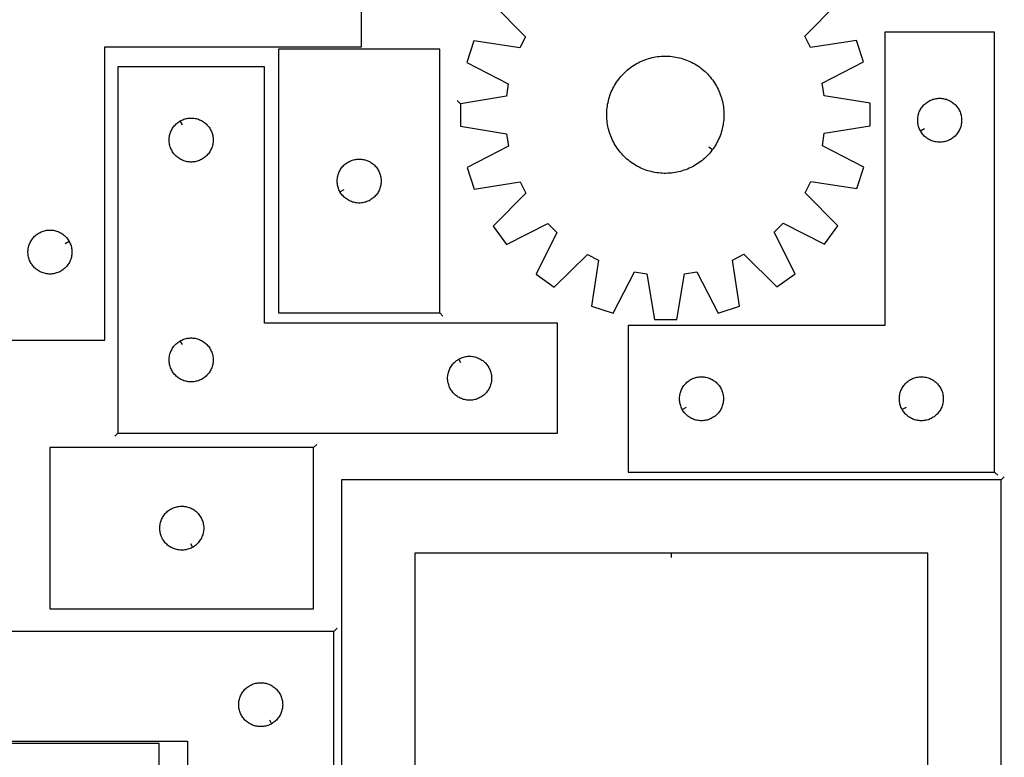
# Model space of a CAD drawing. Header units: millimetres. Extents: x 7 to 1493, y 8 to 2993.
# Tile 5 of 6: x 820 to 1492, y 2133 to 2636. Entities that reach past the tile are written whole.
import ezdxf

# ---------------------------------------------------------------- set-up
doc = ezdxf.new("R2010")
doc.units = ezdxf.units.MM
doc.layers.add('CUT', color=7, linetype='CONTINUOUS', true_color=0x000000)
doc.layers.add('LEADIN', color=1, linetype='CONTINUOUS', true_color=0xff0000)

msp = doc.modelspace()

# ---------------------------------------------------------------- linework, layer by layer
at = {"layer": 'CUT'}
for points in [[(803.312933, 2717.284485), (803.312933, 2417.284485), (878.312933, 2417.284485), (878.312933, 2617.284485), (1053.312933, 2617.284485), (1053.312933, 2717.284485)], [(1485.348693, 2327.190911), (1485.348693, 2627.190911), (1410.348693, 2627.190911), (1410.348693, 2427.190911), (1235.348693, 2427.190911), (1235.348693, 2327.190911)], [(1106.787864, 2435.716446), (1106.787864, 2615.716446), (996.787864, 2615.716446), (996.787864, 2435.716446)], [(1292.887265, 2547.245586), (1292.514732, 2546.73965), (1291.73825, 2545.751682), (1290.931118, 2544.788591), (1290.094133, 2543.851327), (1289.22812, 2542.940817), (1288.333936, 2542.057957), (1287.412461, 2541.203621), (1286.464605, 2540.37865), (1285.491304, 2539.583859), (1284.493519, 2538.820033), (1283.472233, 2538.087924), (1282.428456, 2537.388256), (1281.363216, 2536.72172), (1280.277566, 2536.088972), (1279.172576, 2535.490637), (1278.049337, 2534.927306), (1276.908958, 2534.399536), (1275.752564, 2533.907845), (1274.581296, 2533.452721), (1273.39631, 2533.034611), (1272.198776, 2532.653929), (1270.989875, 2532.311051), (1269.770801, 2532.006314), (1268.542756, 2531.740019), (1267.306953, 2531.51243), (1266.06461, 2531.32377), (1264.816955, 2531.174227), (1263.565218, 2531.063947), (1262.310635, 2530.993039), (1261.054444, 2530.961574), (1259.797884, 2530.969583), (1258.542195, 2531.017057), (1257.288618, 2531.103949), (1256.038388, 2531.230175), (1254.792741, 2531.395609), (1253.552904, 2531.600088), (1252.320102, 2531.84341), (1251.095551, 2532.125336), (1249.88046, 2532.445586), (1248.676028, 2532.803846), (1247.483443, 2533.199761), (1246.303883, 2533.63294), (1245.138511, 2534.102957), (1243.988478, 2534.609346), (1242.854918, 2535.15161), (1241.738951, 2535.729212), (1240.641677, 2536.341582), (1239.56418, 2536.988116), (1238.507522, 2537.668176), (1237.472748, 2538.381091), (1236.460876, 2539.126157), (1235.472908, 2539.90264), (1234.509816, 2540.709772), (1233.572553, 2541.546757), (1232.662042, 2542.412769), (1231.779183, 2543.306954), (1230.924847, 2544.228429), (1230.099876, 2545.176284), (1229.305085, 2546.149585), (1228.541259, 2547.14737), (1227.80915, 2548.168656), (1227.109482, 2549.212433), (1226.442946, 2550.277673), (1225.810198, 2551.363324), (1225.211863, 2552.468313), (1224.648532, 2553.591552), (1224.120761, 2554.731931), (1223.629071, 2555.888326), (1223.173947, 2557.059593), (1222.755837, 2558.244579), (1222.375155, 2559.442113), (1222.032276, 2560.651014), (1221.72754, 2561.870088), (1221.461245, 2563.098133), (1221.233656, 2564.333937), (1221.044996, 2565.576279), (1220.895453, 2566.823934), (1220.785173, 2568.075671), (1220.714265, 2569.330254), (1220.6828, 2570.586446), (1220.690809, 2571.843005), (1220.738283, 2573.098694), (1220.825175, 2574.352271), (1220.951401, 2575.602501), (1221.116835, 2576.848149), (1221.321314, 2578.087985), (1221.564636, 2579.320787), (1221.846562, 2580.545338), (1222.166812, 2581.760429), (1222.525072, 2582.964862), (1222.920987, 2584.157446), (1223.354166, 2585.337007), (1223.824182, 2586.502378), (1224.330572, 2587.652411), (1224.872836, 2588.785971), (1225.450437, 2589.901938), (1226.062808, 2590.999212), (1226.709342, 2592.076709), (1227.389402, 2593.133367), (1228.102317, 2594.168142), (1228.847383, 2595.180013), (1229.623865, 2596.167981), (1230.430997, 2597.131073), (1231.267983, 2598.068336), (1232.133995, 2598.978847), (1233.02818, 2599.861706), (1233.949654, 2600.716043), (1234.89751, 2601.541013), (1235.870811, 2602.335804), (1236.868596, 2603.099631), (1237.889882, 2603.831739), (1238.933659, 2604.531407), (1239.998899, 2605.197944), (1241.08455, 2605.830692), (1242.189539, 2606.429026), (1243.312778, 2606.992357), (1244.453157, 2607.520128), (1245.609551, 2608.011818), (1246.780819, 2608.466943), (1247.965805, 2608.885052), (1249.163339, 2609.265734), (1250.37224, 2609.608613), (1251.591314, 2609.91335), (1252.819359, 2610.179644), (1254.055163, 2610.407234), (1255.297505, 2610.595893), (1256.54516, 2610.745436), (1257.796897, 2610.855716), (1259.05148, 2610.926624), (1260.307672, 2610.958089), (1261.564231, 2610.950081), (1262.81992, 2610.902607), (1264.073497, 2610.815714), (1265.323727, 2610.689488), (1266.569375, 2610.524054), (1267.809211, 2610.319575), (1269.042013, 2610.076253), (1270.266564, 2609.794327), (1271.481655, 2609.474077), (1272.686088, 2609.115817), (1273.878672, 2608.719903), (1275.058233, 2608.286723), (1276.223604, 2607.816707), (1277.373637, 2607.310317), (1278.507197, 2606.768054), (1279.623164, 2606.190452), (1280.720438, 2605.578082), (1281.797935, 2604.931547), (1282.854593, 2604.251487), (1283.889368, 2603.538572), (1284.901239, 2602.793506), (1285.889207, 2602.017024), (1286.852299, 2601.209892), (1287.789562, 2600.372907), (1288.700073, 2599.506894), (1289.582932, 2598.61271), (1290.437268, 2597.691235), (1291.262239, 2596.743379), (1292.05703, 2595.770078), (1292.820857, 2594.772293), (1293.552965, 2593.751008), (1294.252633, 2592.70723), (1294.91917, 2591.64199), (1295.551918, 2590.55634), (1296.150252, 2589.45135), (1296.713583, 2588.328111), (1297.241354, 2587.187732), (1297.733044, 2586.031338), (1298.188169, 2584.86007), (1298.606278, 2583.675084), (1298.98696, 2582.47755), (1299.329839, 2581.268649), (1299.634576, 2580.049575), (1299.90087, 2578.82153), (1300.128459, 2577.585727), (1300.317119, 2576.343384), (1300.466662, 2575.095729), (1300.576942, 2573.843992), (1300.64785, 2572.589409), (1300.679315, 2571.333218), (1300.671306, 2570.076658), (1300.623833, 2568.82097), (1300.53694, 2567.567392), (1300.410714, 2566.317163), (1300.24528, 2565.071515), (1300.040801, 2563.831678), (1299.797479, 2562.598876), (1299.515553, 2561.374325), (1299.195303, 2560.159234), (1298.837043, 2558.954802), (1298.441129, 2557.762217), (1298.007949, 2556.582657), (1297.537933, 2555.417285), (1297.031543, 2554.267252), (1296.489279, 2553.133692), (1295.911678, 2552.017725), (1295.299308, 2550.920451), (1294.652773, 2549.842954), (1293.972713, 2548.786296), (1293.259798, 2547.751522)], [(887.146233, 2353.6902), (1187.146233, 2353.6902), (1187.146233, 2428.6902), (987.146233, 2428.6902), (987.146233, 2603.6902), (887.146233, 2603.6902)], [(1434.798743, 2559.805139), (1434.608511, 2560.14126), (1434.263159, 2560.832195), (1433.953834, 2561.539992), (1433.681355, 2562.262775), (1433.446445, 2562.998626), (1433.249728, 2563.745595), (1433.091724, 2564.501699), (1432.972853, 2565.264935), (1432.893431, 2566.033279), (1432.853666, 2566.804692), (1432.853666, 2567.577129), (1432.893431, 2568.348543), (1432.972853, 2569.116886), (1433.091724, 2569.880122), (1433.249728, 2570.636227), (1433.446445, 2571.383195), (1433.681355, 2572.119046), (1433.953834, 2572.841829), (1434.263159, 2573.549627), (1434.608511, 2574.240562), (1434.988974, 2574.912803), (1435.403538, 2575.564567), (1435.851105, 2576.194125), (1436.330487, 2576.799808), (1436.840413, 2577.380011), (1437.379531, 2577.933194), (1437.946412, 2578.45789), (1438.539551, 2578.952708), (1439.157377, 2579.416336), (1439.798251, 2579.847544), (1440.460472, 2580.245189), (1441.142287, 2580.608217), (1441.841885, 2580.935664), (1442.557412, 2581.226663), (1443.286971, 2581.480441), (1444.028627, 2581.696327), (1444.780412, 2581.873746), (1445.540335, 2582.012229), (1446.306378, 2582.111409), (1447.076512, 2582.171022), (1447.848693, 2582.190911), (1448.620875, 2582.171022), (1449.391008, 2582.111409), (1450.157052, 2582.012229), (1450.916974, 2581.873746), (1451.66876, 2581.696327), (1452.410416, 2581.480441), (1453.139975, 2581.226663), (1453.855502, 2580.935664), (1454.5551, 2580.608217), (1455.236914, 2580.245189), (1455.899136, 2579.847544), (1456.54001, 2579.416336), (1457.157836, 2578.952708), (1457.750975, 2578.45789), (1458.317856, 2577.933194), (1458.856974, 2577.380011), (1459.3669, 2576.799808), (1459.846282, 2576.194125), (1460.293849, 2575.564567), (1460.708413, 2574.912803), (1461.088875, 2574.240562), (1461.434227, 2573.549627), (1461.743553, 2572.841829), (1462.016032, 2572.119046), (1462.250942, 2571.383195), (1462.447659, 2570.636227), (1462.605663, 2569.880122), (1462.724534, 2569.116886), (1462.803956, 2568.348543), (1462.84372, 2567.577129), (1462.84372, 2566.804692), (1462.803956, 2566.033279), (1462.724534, 2565.264935), (1462.605663, 2564.501699), (1462.447659, 2563.745595), (1462.250942, 2562.998626), (1462.016032, 2562.262775), (1461.743553, 2561.539992), (1461.434227, 2560.832195), (1461.088875, 2560.14126), (1460.708413, 2559.469019), (1460.293849, 2558.817255), (1459.846282, 2558.187697), (1459.3669, 2557.582013), (1458.856974, 2557.001811), (1458.317856, 2556.448628), (1457.750975, 2555.923932), (1457.157836, 2555.429114), (1456.54001, 2554.965486), (1455.899136, 2554.534277), (1455.236914, 2554.136632), (1454.5551, 2553.773605), (1453.855502, 2553.446157), (1453.139975, 2553.155158), (1452.410416, 2552.90138), (1451.66876, 2552.685495), (1450.916974, 2552.508075), (1450.157052, 2552.369592), (1449.391008, 2552.270413), (1448.620875, 2552.210799), (1447.848693, 2552.190911), (1447.076512, 2552.210799), (1446.306378, 2552.270413), (1445.540335, 2552.369592), (1444.780412, 2552.508075), (1444.028627, 2552.685495), (1443.286971, 2552.90138), (1442.557412, 2553.155158), (1441.841885, 2553.446157), (1441.142287, 2553.773605), (1440.460472, 2554.136632), (1439.798251, 2554.534277), (1439.157377, 2554.965486), (1438.539551, 2555.429114), (1437.946412, 2555.923932), (1437.379531, 2556.448628), (1436.840413, 2557.001811), (1436.330487, 2557.582013), (1435.851105, 2558.187697), (1435.403538, 2558.817255), (1434.988974, 2559.469019)], [(929.760462, 2566.740151), (930.096582, 2566.930382), (930.787517, 2567.275734), (931.495315, 2567.585059), (932.218098, 2567.857538), (932.953949, 2568.092448), (933.700917, 2568.289166), (934.457022, 2568.447169), (935.220258, 2568.56604), (935.988601, 2568.645463), (936.760015, 2568.685227), (937.532452, 2568.685227), (938.303865, 2568.645463), (939.072209, 2568.56604), (939.835445, 2568.447169), (940.591549, 2568.289166), (941.338518, 2568.092448), (942.074369, 2567.857538), (942.797152, 2567.585059), (943.504949, 2567.275734), (944.195884, 2566.930382), (944.868125, 2566.549919), (945.519889, 2566.135355), (946.149448, 2565.687789), (946.755131, 2565.208407), (947.335333, 2564.69848), (947.888516, 2564.159362), (948.413212, 2563.592482), (948.90803, 2562.999342), (949.371658, 2562.381516), (949.802867, 2561.740643), (950.200512, 2561.078421), (950.56354, 2560.396607), (950.890987, 2559.697009), (951.181986, 2558.981481), (951.435764, 2558.251922), (951.651649, 2557.510267), (951.829069, 2556.758481), (951.967552, 2555.998559), (952.066731, 2555.232515), (952.126345, 2554.462381), (952.146233, 2553.6902), (952.126345, 2552.918019), (952.066731, 2552.147885), (951.967552, 2551.381841), (951.829069, 2550.621919), (951.651649, 2549.870133), (951.435764, 2549.128477), (951.181986, 2548.398919), (950.890987, 2547.683391), (950.56354, 2546.983793), (950.200512, 2546.301979), (949.802867, 2545.639757), (949.371658, 2544.998883), (948.90803, 2544.381058), (948.413212, 2543.787918), (947.888516, 2543.221038), (947.335333, 2542.681919), (946.755131, 2542.171993), (946.149448, 2541.692611), (945.519889, 2541.245045), (944.868125, 2540.830481), (944.195884, 2540.450018), (943.504949, 2540.104666), (942.797152, 2539.79534), (942.074369, 2539.522862), (941.338518, 2539.287952), (940.591549, 2539.091234), (939.835445, 2538.933231), (939.072209, 2538.81436), (938.303865, 2538.734937), (937.532452, 2538.695173), (936.760015, 2538.695173), (935.988601, 2538.734937), (935.220258, 2538.81436), (934.457022, 2538.933231), (933.700917, 2539.091234), (932.953949, 2539.287952), (932.218098, 2539.522862), (931.495315, 2539.79534), (930.787517, 2540.104666), (930.096582, 2540.450018), (929.424341, 2540.830481), (928.772577, 2541.245045), (928.143019, 2541.692611), (927.537336, 2542.171993), (926.957133, 2542.681919), (926.40395, 2543.221038), (925.879254, 2543.787918), (925.384436, 2544.381058), (924.920808, 2544.998883), (924.4896, 2545.639757), (924.091955, 2546.301979), (923.728927, 2546.983793), (923.40148, 2547.683391), (923.110481, 2548.398919), (922.856703, 2549.128477), (922.640817, 2549.870133), (922.463398, 2550.621919), (922.324915, 2551.381841), (922.225735, 2552.147885), (922.166122, 2552.918019), (922.146233, 2553.6902), (922.166122, 2554.462381), (922.225735, 2555.232515), (922.324915, 2555.998559), (922.463398, 2556.758481), (922.640817, 2557.510267), (922.856703, 2558.251922), (923.110481, 2558.981481), (923.40148, 2559.697009), (923.728927, 2560.396607), (924.091955, 2561.078421), (924.4896, 2561.740643), (924.920808, 2562.381516), (925.384436, 2562.999342), (925.879254, 2563.592482), (926.40395, 2564.159362), (926.957133, 2564.69848), (927.537336, 2565.208407), (928.143019, 2565.687789), (928.772577, 2566.135355), (929.424341, 2566.549919)], [(1038.737914, 2518.330675), (1038.547682, 2518.666795), (1038.20233, 2519.35773), (1037.893005, 2520.065528), (1037.620526, 2520.788311), (1037.385616, 2521.524162), (1037.188899, 2522.27113), (1037.030895, 2523.027235), (1036.912024, 2523.790471), (1036.832601, 2524.558814), (1036.792837, 2525.330228), (1036.792837, 2526.102665), (1036.832601, 2526.874078), (1036.912024, 2527.642422), (1037.030895, 2528.405658), (1037.188899, 2529.161762), (1037.385616, 2529.908731), (1037.620526, 2530.644582), (1037.893005, 2531.367365), (1038.20233, 2532.075162), (1038.547682, 2532.766097), (1038.928145, 2533.438338), (1039.342709, 2534.090102), (1039.790276, 2534.719661), (1040.269658, 2535.325344), (1040.779584, 2535.905546), (1041.318702, 2536.458729), (1041.885582, 2536.983425), (1042.478722, 2537.478243), (1043.096548, 2537.941871), (1043.737421, 2538.37308), (1044.399643, 2538.770725), (1045.081457, 2539.133753), (1045.781056, 2539.4612), (1046.496583, 2539.752199), (1047.226142, 2540.005977), (1047.967797, 2540.221862), (1048.719583, 2540.399282), (1049.479506, 2540.537765), (1050.245549, 2540.636944), (1051.015683, 2540.696558), (1051.787864, 2540.716446), (1052.560046, 2540.696558), (1053.330179, 2540.636944), (1054.096223, 2540.537765), (1054.856145, 2540.399282), (1055.607931, 2540.221862), (1056.349587, 2540.005977), (1057.079146, 2539.752199), (1057.794673, 2539.4612), (1058.494271, 2539.133753), (1059.176085, 2538.770725), (1059.838307, 2538.37308), (1060.479181, 2537.941871), (1061.097007, 2537.478243), (1061.690146, 2536.983425), (1062.257027, 2536.458729), (1062.796145, 2535.905546), (1063.306071, 2535.325344), (1063.785453, 2534.719661), (1064.233019, 2534.090102), (1064.647584, 2533.438338), (1065.028046, 2532.766097), (1065.373398, 2532.075162), (1065.682724, 2531.367365), (1065.955203, 2530.644582), (1066.190112, 2529.908731), (1066.38683, 2529.161762), (1066.544834, 2528.405658), (1066.663704, 2527.642422), (1066.743127, 2526.874078), (1066.782891, 2526.102665), (1066.782891, 2525.330228), (1066.743127, 2524.558814), (1066.663704, 2523.790471), (1066.544834, 2523.027235), (1066.38683, 2522.27113), (1066.190112, 2521.524162), (1065.955203, 2520.788311), (1065.682724, 2520.065528), (1065.373398, 2519.35773), (1065.028046, 2518.666795), (1064.647584, 2517.994554), (1064.233019, 2517.342791), (1063.785453, 2516.713232), (1063.306071, 2516.107549), (1062.796145, 2515.527346), (1062.257027, 2514.974164), (1061.690146, 2514.449467), (1061.097007, 2513.954649), (1060.479181, 2513.491021), (1059.838307, 2513.059813), (1059.176085, 2512.662168), (1058.494271, 2512.29914), (1057.794673, 2511.971693), (1057.079146, 2511.680694), (1056.349587, 2511.426916), (1055.607931, 2511.21103), (1054.856145, 2511.033611), (1054.096223, 2510.895128), (1053.330179, 2510.795948), (1052.560046, 2510.736335), (1051.787864, 2510.716446), (1051.015683, 2510.736335), (1050.245549, 2510.795948), (1049.479506, 2510.895128), (1048.719583, 2511.033611), (1047.967797, 2511.21103), (1047.226142, 2511.426916), (1046.496583, 2511.680694), (1045.781056, 2511.971693), (1045.081457, 2512.29914), (1044.399643, 2512.662168), (1043.737421, 2513.059813), (1043.096548, 2513.491021), (1042.478722, 2513.954649), (1041.885582, 2514.449467), (1041.318702, 2514.974164), (1040.779584, 2515.527346), (1040.269658, 2516.107549), (1039.790276, 2516.713232), (1039.342709, 2517.342791), (1038.928145, 2517.994554)], [(853.862884, 2484.670256), (854.053115, 2484.334136), (854.398467, 2483.643201), (854.707792, 2482.935403), (854.980271, 2482.212621), (855.215181, 2481.476769), (855.411898, 2480.729801), (855.569902, 2479.973696), (855.688773, 2479.21046), (855.768196, 2478.442117), (855.80796, 2477.670704), (855.80796, 2476.898266), (855.768196, 2476.126853), (855.688773, 2475.35851), (855.569902, 2474.595273), (855.411898, 2473.839169), (855.215181, 2473.0922), (854.980271, 2472.356349), (854.707792, 2471.633566), (854.398467, 2470.925769), (854.053115, 2470.234834), (853.672652, 2469.562593), (853.258088, 2468.910829), (852.810521, 2468.281271), (852.33114, 2467.675587), (851.821213, 2467.095385), (851.282095, 2466.542202), (850.715215, 2466.017506), (850.122075, 2465.522688), (849.504249, 2465.05906), (848.863376, 2464.627851), (848.201154, 2464.230206), (847.51934, 2463.867179), (846.819741, 2463.539731), (846.104214, 2463.248733), (845.374655, 2462.994954), (844.633, 2462.779069), (843.881214, 2462.60165), (843.121291, 2462.463166), (842.355248, 2462.363987), (841.585114, 2462.304373), (840.812933, 2462.284485), (840.040751, 2462.304373), (839.270618, 2462.363987), (838.504574, 2462.463166), (837.744652, 2462.60165), (836.992866, 2462.779069), (836.25121, 2462.994954), (835.521652, 2463.248733), (834.806124, 2463.539731), (834.106526, 2463.867179), (833.424712, 2464.230206), (832.76249, 2464.627851), (832.121616, 2465.05906), (831.503791, 2465.522688), (830.910651, 2466.017506), (830.34377, 2466.542202), (829.804652, 2467.095385), (829.294726, 2467.675587), (828.815344, 2468.281271), (828.367778, 2468.910829), (827.953213, 2469.562593), (827.572751, 2470.234834), (827.227399, 2470.925769), (826.918073, 2471.633566), (826.645594, 2472.356349), (826.410685, 2473.0922), (826.213967, 2473.839169), (826.055964, 2474.595273), (825.937093, 2475.35851), (825.85767, 2476.126853), (825.817906, 2476.898266), (825.817906, 2477.670704), (825.85767, 2478.442117), (825.937093, 2479.21046), (826.055964, 2479.973696), (826.213967, 2480.729801), (826.410685, 2481.476769), (826.645594, 2482.212621), (826.918073, 2482.935403), (827.227399, 2483.643201), (827.572751, 2484.334136), (827.953213, 2485.006377), (828.367778, 2485.658141), (828.815344, 2486.287699), (829.294726, 2486.893383), (829.804652, 2487.473585), (830.34377, 2488.026768), (830.910651, 2488.551464), (831.503791, 2489.046282), (832.121616, 2489.50991), (832.76249, 2489.941118), (833.424712, 2490.338763), (834.106526, 2490.701791), (834.806124, 2491.029238), (835.521652, 2491.320237), (836.25121, 2491.574016), (836.992866, 2491.789901), (837.744652, 2491.96732), (838.504574, 2492.105803), (839.270618, 2492.204983), (840.040751, 2492.264596), (840.812933, 2492.284485), (841.585114, 2492.264596), (842.355248, 2492.204983), (843.121291, 2492.105803), (843.881214, 2491.96732), (844.633, 2491.789901), (845.374655, 2491.574016), (846.104214, 2491.320237), (846.819741, 2491.029238), (847.51934, 2490.701791), (848.201154, 2490.338763), (848.863376, 2489.941118), (849.504249, 2489.50991), (850.122075, 2489.046282), (850.715215, 2488.551464), (851.282095, 2488.026768), (851.821213, 2487.473585), (852.33114, 2486.893383), (852.810521, 2486.287699), (853.258088, 2485.658141), (853.672652, 2485.006377)], [(929.760462, 2416.740151), (930.096582, 2416.930382), (930.787517, 2417.275734), (931.495315, 2417.585059), (932.218098, 2417.857538), (932.953949, 2418.092448), (933.700917, 2418.289166), (934.457022, 2418.447169), (935.220258, 2418.56604), (935.988601, 2418.645463), (936.760015, 2418.685227), (937.532452, 2418.685227), (938.303865, 2418.645463), (939.072209, 2418.56604), (939.835445, 2418.447169), (940.591549, 2418.289166), (941.338518, 2418.092448), (942.074369, 2417.857538), (942.797152, 2417.585059), (943.504949, 2417.275734), (944.195884, 2416.930382), (944.868125, 2416.549919), (945.519889, 2416.135355), (946.149448, 2415.687789), (946.755131, 2415.208407), (947.335333, 2414.69848), (947.888516, 2414.159362), (948.413212, 2413.592482), (948.90803, 2412.999342), (949.371658, 2412.381516), (949.802867, 2411.740643), (950.200512, 2411.078421), (950.56354, 2410.396607), (950.890987, 2409.697009), (951.181986, 2408.981481), (951.435764, 2408.251922), (951.651649, 2407.510267), (951.829069, 2406.758481), (951.967552, 2405.998559), (952.066731, 2405.232515), (952.126345, 2404.462381), (952.146233, 2403.6902), (952.126345, 2402.918019), (952.066731, 2402.147885), (951.967552, 2401.381841), (951.829069, 2400.621919), (951.651649, 2399.870133), (951.435764, 2399.128477), (951.181986, 2398.398919), (950.890987, 2397.683391), (950.56354, 2396.983793), (950.200512, 2396.301979), (949.802867, 2395.639757), (949.371658, 2394.998883), (948.90803, 2394.381058), (948.413212, 2393.787918), (947.888516, 2393.221038), (947.335333, 2392.681919), (946.755131, 2392.171993), (946.149448, 2391.692611), (945.519889, 2391.245045), (944.868125, 2390.830481), (944.195884, 2390.450018), (943.504949, 2390.104666), (942.797152, 2389.79534), (942.074369, 2389.522862), (941.338518, 2389.287952), (940.591549, 2389.091234), (939.835445, 2388.933231), (939.072209, 2388.81436), (938.303865, 2388.734937), (937.532452, 2388.695173), (936.760015, 2388.695173), (935.988601, 2388.734937), (935.220258, 2388.81436), (934.457022, 2388.933231), (933.700917, 2389.091234), (932.953949, 2389.287952), (932.218098, 2389.522862), (931.495315, 2389.79534), (930.787517, 2390.104666), (930.096582, 2390.450018), (929.424341, 2390.830481), (928.772577, 2391.245045), (928.143019, 2391.692611), (927.537336, 2392.171993), (926.957133, 2392.681919), (926.40395, 2393.221038), (925.879254, 2393.787918), (925.384436, 2394.381058), (924.920808, 2394.998883), (924.4896, 2395.639757), (924.091955, 2396.301979), (923.728927, 2396.983793), (923.40148, 2397.683391), (923.110481, 2398.398919), (922.856703, 2399.128477), (922.640817, 2399.870133), (922.463398, 2400.621919), (922.324915, 2401.381841), (922.225735, 2402.147885), (922.166122, 2402.918019), (922.146233, 2403.6902), (922.166122, 2404.462381), (922.225735, 2405.232515), (922.324915, 2405.998559), (922.463398, 2406.758481), (922.640817, 2407.510267), (922.856703, 2408.251922), (923.110481, 2408.981481), (923.40148, 2409.697009), (923.728927, 2410.396607), (924.091955, 2411.078421), (924.4896, 2411.740643), (924.920808, 2412.381516), (925.384436, 2412.999342), (925.879254, 2413.592482), (926.40395, 2414.159362), (926.957133, 2414.69848), (927.537336, 2415.208407), (928.143019, 2415.687789), (928.772577, 2416.135355), (929.424341, 2416.549919)], [(1119.760462, 2404.240151), (1120.096582, 2404.430382), (1120.787517, 2404.775734), (1121.495315, 2405.085059), (1122.218098, 2405.357538), (1122.953949, 2405.592448), (1123.700917, 2405.789166), (1124.457022, 2405.947169), (1125.220258, 2406.06604), (1125.988601, 2406.145463), (1126.760015, 2406.185227), (1127.532452, 2406.185227), (1128.303865, 2406.145463), (1129.072209, 2406.06604), (1129.835445, 2405.947169), (1130.591549, 2405.789166), (1131.338518, 2405.592448), (1132.074369, 2405.357538), (1132.797152, 2405.085059), (1133.504949, 2404.775734), (1134.195884, 2404.430382), (1134.868125, 2404.049919), (1135.519889, 2403.635355), (1136.149448, 2403.187789), (1136.755131, 2402.708407), (1137.335333, 2402.19848), (1137.888516, 2401.659362), (1138.413212, 2401.092482), (1138.90803, 2400.499342), (1139.371658, 2399.881516), (1139.802867, 2399.240643), (1140.200512, 2398.578421), (1140.56354, 2397.896607), (1140.890987, 2397.197009), (1141.181986, 2396.481481), (1141.435764, 2395.751922), (1141.651649, 2395.010267), (1141.829069, 2394.258481), (1141.967552, 2393.498559), (1142.066731, 2392.732515), (1142.126345, 2391.962381), (1142.146233, 2391.1902), (1142.126345, 2390.418019), (1142.066731, 2389.647885), (1141.967552, 2388.881841), (1141.829069, 2388.121919), (1141.651649, 2387.370133), (1141.435764, 2386.628477), (1141.181986, 2385.898919), (1140.890987, 2385.183391), (1140.56354, 2384.483793), (1140.200512, 2383.801979), (1139.802867, 2383.139757), (1139.371658, 2382.498883), (1138.90803, 2381.881058), (1138.413212, 2381.287918), (1137.888516, 2380.721038), (1137.335333, 2380.181919), (1136.755131, 2379.671993), (1136.149448, 2379.192611), (1135.519889, 2378.745045), (1134.868125, 2378.330481), (1134.195884, 2377.950018), (1133.504949, 2377.604666), (1132.797152, 2377.29534), (1132.074369, 2377.022862), (1131.338518, 2376.787952), (1130.591549, 2376.591234), (1129.835445, 2376.433231), (1129.072209, 2376.31436), (1128.303865, 2376.234937), (1127.532452, 2376.195173), (1126.760015, 2376.195173), (1125.988601, 2376.234937), (1125.220258, 2376.31436), (1124.457022, 2376.433231), (1123.700917, 2376.591234), (1122.953949, 2376.787952), (1122.218098, 2377.022862), (1121.495315, 2377.29534), (1120.787517, 2377.604666), (1120.096582, 2377.950018), (1119.424341, 2378.330481), (1118.772577, 2378.745045), (1118.143019, 2379.192611), (1117.537336, 2379.671993), (1116.957133, 2380.181919), (1116.40395, 2380.721038), (1115.879254, 2381.287918), (1115.384436, 2381.881058), (1114.920808, 2382.498883), (1114.4896, 2383.139757), (1114.091955, 2383.801979), (1113.728927, 2384.483793), (1113.40148, 2385.183391), (1113.110481, 2385.898919), (1112.856703, 2386.628477), (1112.640817, 2387.370133), (1112.463398, 2388.121919), (1112.324915, 2388.881841), (1112.225735, 2389.647885), (1112.166122, 2390.418019), (1112.146233, 2391.1902), (1112.166122, 2391.962381), (1112.225735, 2392.732515), (1112.324915, 2393.498559), (1112.463398, 2394.258481), (1112.640817, 2395.010267), (1112.856703, 2395.751922), (1113.110481, 2396.481481), (1113.40148, 2397.197009), (1113.728927, 2397.896607), (1114.091955, 2398.578421), (1114.4896, 2399.240643), (1114.920808, 2399.881516), (1115.384436, 2400.499342), (1115.879254, 2401.092482), (1116.40395, 2401.659362), (1116.957133, 2402.19848), (1117.537336, 2402.708407), (1118.143019, 2403.187789), (1118.772577, 2403.635355), (1119.424341, 2404.049919)], [(1272.298743, 2369.805139), (1272.108511, 2370.14126), (1271.763159, 2370.832195), (1271.453834, 2371.539992), (1271.181355, 2372.262775), (1270.946445, 2372.998626), (1270.749728, 2373.745595), (1270.591724, 2374.501699), (1270.472853, 2375.264935), (1270.393431, 2376.033279), (1270.353666, 2376.804692), (1270.353666, 2377.577129), (1270.393431, 2378.348543), (1270.472853, 2379.116886), (1270.591724, 2379.880122), (1270.749728, 2380.636227), (1270.946445, 2381.383195), (1271.181355, 2382.119046), (1271.453834, 2382.841829), (1271.763159, 2383.549627), (1272.108511, 2384.240562), (1272.488974, 2384.912803), (1272.903538, 2385.564567), (1273.351105, 2386.194125), (1273.830487, 2386.799808), (1274.340413, 2387.380011), (1274.879531, 2387.933194), (1275.446412, 2388.45789), (1276.039551, 2388.952708), (1276.657377, 2389.416336), (1277.298251, 2389.847544), (1277.960472, 2390.245189), (1278.642287, 2390.608217), (1279.341885, 2390.935664), (1280.057412, 2391.226663), (1280.786971, 2391.480441), (1281.528627, 2391.696327), (1282.280412, 2391.873746), (1283.040335, 2392.012229), (1283.806378, 2392.111409), (1284.576512, 2392.171022), (1285.348693, 2392.190911), (1286.120875, 2392.171022), (1286.891008, 2392.111409), (1287.657052, 2392.012229), (1288.416974, 2391.873746), (1289.16876, 2391.696327), (1289.910416, 2391.480441), (1290.639975, 2391.226663), (1291.355502, 2390.935664), (1292.0551, 2390.608217), (1292.736914, 2390.245189), (1293.399136, 2389.847544), (1294.04001, 2389.416336), (1294.657836, 2388.952708), (1295.250975, 2388.45789), (1295.817856, 2387.933194), (1296.356974, 2387.380011), (1296.8669, 2386.799808), (1297.346282, 2386.194125), (1297.793849, 2385.564567), (1298.208413, 2384.912803), (1298.588875, 2384.240562), (1298.934227, 2383.549627), (1299.243553, 2382.841829), (1299.516032, 2382.119046), (1299.750942, 2381.383195), (1299.947659, 2380.636227), (1300.105663, 2379.880122), (1300.224534, 2379.116886), (1300.303956, 2378.348543), (1300.34372, 2377.577129), (1300.34372, 2376.804692), (1300.303956, 2376.033279), (1300.224534, 2375.264935), (1300.105663, 2374.501699), (1299.947659, 2373.745595), (1299.750942, 2372.998626), (1299.516032, 2372.262775), (1299.243553, 2371.539992), (1298.934227, 2370.832195), (1298.588875, 2370.14126), (1298.208413, 2369.469019), (1297.793849, 2368.817255), (1297.346282, 2368.187697), (1296.8669, 2367.582013), (1296.356974, 2367.001811), (1295.817856, 2366.448628), (1295.250975, 2365.923932), (1294.657836, 2365.429114), (1294.04001, 2364.965486), (1293.399136, 2364.534277), (1292.736914, 2364.136632), (1292.0551, 2363.773605), (1291.355502, 2363.446157), (1290.639975, 2363.155158), (1289.910416, 2362.90138), (1289.16876, 2362.685495), (1288.416974, 2362.508075), (1287.657052, 2362.369592), (1286.891008, 2362.270413), (1286.120875, 2362.210799), (1285.348693, 2362.190911), (1284.576512, 2362.210799), (1283.806378, 2362.270413), (1283.040335, 2362.369592), (1282.280412, 2362.508075), (1281.528627, 2362.685495), (1280.786971, 2362.90138), (1280.057412, 2363.155158), (1279.341885, 2363.446157), (1278.642287, 2363.773605), (1277.960472, 2364.136632), (1277.298251, 2364.534277), (1276.657377, 2364.965486), (1276.039551, 2365.429114), (1275.446412, 2365.923932), (1274.879531, 2366.448628), (1274.340413, 2367.001811), (1273.830487, 2367.582013), (1273.351105, 2368.187697), (1272.903538, 2368.817255), (1272.488974, 2369.469019)], [(1422.298743, 2369.805139), (1422.108511, 2370.14126), (1421.763159, 2370.832195), (1421.453834, 2371.539992), (1421.181355, 2372.262775), (1420.946445, 2372.998626), (1420.749728, 2373.745595), (1420.591724, 2374.501699), (1420.472853, 2375.264935), (1420.393431, 2376.033279), (1420.353666, 2376.804692), (1420.353666, 2377.577129), (1420.393431, 2378.348543), (1420.472853, 2379.116886), (1420.591724, 2379.880122), (1420.749728, 2380.636227), (1420.946445, 2381.383195), (1421.181355, 2382.119046), (1421.453834, 2382.841829), (1421.763159, 2383.549627), (1422.108511, 2384.240562), (1422.488974, 2384.912803), (1422.903538, 2385.564567), (1423.351105, 2386.194125), (1423.830487, 2386.799808), (1424.340413, 2387.380011), (1424.879531, 2387.933194), (1425.446412, 2388.45789), (1426.039551, 2388.952708), (1426.657377, 2389.416336), (1427.298251, 2389.847544), (1427.960472, 2390.245189), (1428.642287, 2390.608217), (1429.341885, 2390.935664), (1430.057412, 2391.226663), (1430.786971, 2391.480441), (1431.528627, 2391.696327), (1432.280412, 2391.873746), (1433.040335, 2392.012229), (1433.806378, 2392.111409), (1434.576512, 2392.171022), (1435.348693, 2392.190911), (1436.120875, 2392.171022), (1436.891008, 2392.111409), (1437.657052, 2392.012229), (1438.416974, 2391.873746), (1439.16876, 2391.696327), (1439.910416, 2391.480441), (1440.639975, 2391.226663), (1441.355502, 2390.935664), (1442.0551, 2390.608217), (1442.736914, 2390.245189), (1443.399136, 2389.847544), (1444.04001, 2389.416336), (1444.657836, 2388.952708), (1445.250975, 2388.45789), (1445.817856, 2387.933194), (1446.356974, 2387.380011), (1446.8669, 2386.799808), (1447.346282, 2386.194125), (1447.793849, 2385.564567), (1448.208413, 2384.912803), (1448.588875, 2384.240562), (1448.934227, 2383.549627), (1449.243553, 2382.841829), (1449.516032, 2382.119046), (1449.750942, 2381.383195), (1449.947659, 2380.636227), (1450.105663, 2379.880122), (1450.224534, 2379.116886), (1450.303956, 2378.348543), (1450.34372, 2377.577129), (1450.34372, 2376.804692), (1450.303956, 2376.033279), (1450.224534, 2375.264935), (1450.105663, 2374.501699), (1449.947659, 2373.745595), (1449.750942, 2372.998626), (1449.516032, 2372.262775), (1449.243553, 2371.539992), (1448.934227, 2370.832195), (1448.588875, 2370.14126), (1448.208413, 2369.469019), (1447.793849, 2368.817255), (1447.346282, 2368.187697), (1446.8669, 2367.582013), (1446.356974, 2367.001811), (1445.817856, 2366.448628), (1445.250975, 2365.923932), (1444.657836, 2365.429114), (1444.04001, 2364.965486), (1443.399136, 2364.534277), (1442.736914, 2364.136632), (1442.0551, 2363.773605), (1441.355502, 2363.446157), (1440.639975, 2363.155158), (1439.910416, 2362.90138), (1439.16876, 2362.685495), (1438.416974, 2362.508075), (1437.657052, 2362.369592), (1436.891008, 2362.270413), (1436.120875, 2362.210799), (1435.348693, 2362.190911), (1434.576512, 2362.210799), (1433.806378, 2362.270413), (1433.040335, 2362.369592), (1432.280412, 2362.508075), (1431.528627, 2362.685495), (1430.786971, 2362.90138), (1430.057412, 2363.155158), (1429.341885, 2363.446157), (1428.642287, 2363.773605), (1427.960472, 2364.136632), (1427.298251, 2364.534277), (1426.657377, 2364.965486), (1426.039551, 2365.429114), (1425.446412, 2365.923932), (1424.879531, 2366.448628), (1424.340413, 2367.001811), (1423.830487, 2367.582013), (1423.351105, 2368.187697), (1422.903538, 2368.817255), (1422.488974, 2369.469019)], [(1020.728009, 2343.910519), (840.728009, 2343.910519), (840.728009, 2233.910519), (1020.728009, 2233.910519)], [(1489.838142, 2321.835658), (1039.838142, 2321.835658), (1039.838142, 1971.835658), (1489.838142, 1971.835658)], [(938.113781, 2275.860568), (937.77766, 2275.670337), (937.086725, 2275.324985), (936.378928, 2275.01566), (935.656145, 2274.743181), (934.920294, 2274.508271), (934.173325, 2274.311554), (933.417221, 2274.15355), (932.653985, 2274.034679), (931.885641, 2273.955256), (931.114228, 2273.915492), (930.341791, 2273.915492), (929.570377, 2273.955256), (928.802034, 2274.034679), (928.038798, 2274.15355), (927.282693, 2274.311554), (926.535725, 2274.508271), (925.799874, 2274.743181), (925.077091, 2275.01566), (924.369293, 2275.324985), (923.678358, 2275.670337), (923.006117, 2276.0508), (922.354353, 2276.465364), (921.724795, 2276.91293), (921.119112, 2277.392312), (920.538909, 2277.902239), (919.985726, 2278.441357), (919.46103, 2279.008237), (918.966212, 2279.601377), (918.502584, 2280.219203), (918.071376, 2280.860076), (917.673731, 2281.522298), (917.310703, 2282.204112), (916.983256, 2282.903711), (916.692257, 2283.619238), (916.438479, 2284.348797), (916.222593, 2285.090452), (916.045174, 2285.842238), (915.906691, 2286.602161), (915.807511, 2287.368204), (915.747898, 2288.138338), (915.728009, 2288.910519), (915.747898, 2289.6827), (915.807511, 2290.452834), (915.906691, 2291.218878), (916.045174, 2291.9788), (916.222593, 2292.730586), (916.438479, 2293.472242), (916.692257, 2294.2018), (916.983256, 2294.917328), (917.310703, 2295.616926), (917.673731, 2296.29874), (918.071376, 2296.960962), (918.502584, 2297.601836), (918.966212, 2298.219661), (919.46103, 2298.812801), (919.985726, 2299.379681), (920.538909, 2299.9188), (921.119112, 2300.428726), (921.724795, 2300.908108), (922.354353, 2301.355674), (923.006117, 2301.770239), (923.678358, 2302.150701), (924.369293, 2302.496053), (925.077091, 2302.805379), (925.799874, 2303.077858), (926.535725, 2303.312767), (927.282693, 2303.509485), (928.038798, 2303.667488), (928.802034, 2303.786359), (929.570377, 2303.865782), (930.341791, 2303.905546), (931.114228, 2303.905546), (931.885641, 2303.865782), (932.653985, 2303.786359), (933.417221, 2303.667488), (934.173325, 2303.509485), (934.920294, 2303.312767), (935.656145, 2303.077858), (936.378928, 2302.805379), (937.086725, 2302.496053), (937.77766, 2302.150701), (938.449901, 2301.770239), (939.101665, 2301.355674), (939.731223, 2300.908108), (940.336907, 2300.428726), (940.917109, 2299.9188), (941.470292, 2299.379681), (941.994988, 2298.812801), (942.489806, 2298.219661), (942.953434, 2297.601836), (943.384643, 2296.960962), (943.782288, 2296.29874), (944.145316, 2295.616926), (944.472763, 2294.917328), (944.763762, 2294.2018), (945.01754, 2293.472242), (945.233425, 2292.730586), (945.410845, 2291.9788), (945.549328, 2291.218878), (945.648507, 2290.452834), (945.708121, 2289.6827), (945.728009, 2288.910519), (945.708121, 2288.138338), (945.648507, 2287.368204), (945.549328, 2286.602161), (945.410845, 2285.842238), (945.233425, 2285.090452), (945.01754, 2284.348797), (944.763762, 2283.619238), (944.472763, 2282.903711), (944.145316, 2282.204112), (943.782288, 2281.522298), (943.384643, 2280.860076), (942.953434, 2280.219203), (942.489806, 2279.601377), (941.994988, 2279.008237), (941.470292, 2278.441357), (940.917109, 2277.902239), (940.336907, 2277.392312), (939.731223, 2276.91293), (939.101665, 2276.465364), (938.449901, 2276.0508)], [(1264.838142, 2271.835658), (1089.838142, 2271.835658), (1089.838142, 2021.835658), (1439.838142, 2021.835658), (1439.838142, 2271.835658)], [(1034.608035, 2218.508352), (734.608035, 2218.508352), (734.608035, 2143.508352), (934.608035, 2143.508352), (934.608035, 1968.508352), (1034.608035, 1968.508352)], [(991.993807, 2155.458401), (991.657687, 2155.26817), (990.966751, 2154.922818), (990.258954, 2154.613492), (989.536171, 2154.341013), (988.80032, 2154.106104), (988.053352, 2153.909386), (987.297247, 2153.751382), (986.534011, 2153.632511), (985.765667, 2153.553089), (984.994254, 2153.513325), (984.221817, 2153.513325), (983.450403, 2153.553089), (982.68206, 2153.632511), (981.918824, 2153.751382), (981.162719, 2153.909386), (980.415751, 2154.106104), (979.6799, 2154.341013), (978.957117, 2154.613492), (978.24932, 2154.922818), (977.558384, 2155.26817), (976.886143, 2155.648632), (976.23438, 2156.063196), (975.604821, 2156.510763), (974.999138, 2156.990145), (974.418935, 2157.500071), (973.865753, 2158.039189), (973.341056, 2158.60607), (972.846238, 2159.199209), (972.38261, 2159.817035), (971.951402, 2160.457909), (971.553757, 2161.120131), (971.190729, 2161.801945), (970.863282, 2162.501543), (970.572283, 2163.21707), (970.318505, 2163.946629), (970.10262, 2164.688285), (969.9252, 2165.440071), (969.786717, 2166.199993), (969.687537, 2166.966037), (969.627924, 2167.73617), (969.608035, 2168.508352), (969.627924, 2169.280533), (969.687537, 2170.050667), (969.786717, 2170.81671), (969.9252, 2171.576633), (970.10262, 2172.328418), (970.318505, 2173.070074), (970.572283, 2173.799633), (970.863282, 2174.51516), (971.190729, 2175.214759), (971.553757, 2175.896573), (971.951402, 2176.558795), (972.38261, 2177.199668), (972.846238, 2177.817494), (973.341056, 2178.410633), (973.865753, 2178.977514), (974.418935, 2179.516632), (974.999138, 2180.026558), (975.604821, 2180.50594), (976.23438, 2180.953507), (976.886143, 2181.368071), (977.558384, 2181.748534), (978.24932, 2182.093886), (978.957117, 2182.403211), (979.6799, 2182.67569), (980.415751, 2182.9106), (981.162719, 2183.107317), (981.918824, 2183.265321), (982.68206, 2183.384192), (983.450403, 2183.463615), (984.221817, 2183.503379), (984.994254, 2183.503379), (985.765667, 2183.463615), (986.534011, 2183.384192), (987.297247, 2183.265321), (988.053352, 2183.107317), (988.80032, 2182.9106), (989.536171, 2182.67569), (990.258954, 2182.403211), (990.966751, 2182.093886), (991.657687, 2181.748534), (992.329927, 2181.368071), (992.981691, 2180.953507), (993.61125, 2180.50594), (994.216933, 2180.026558), (994.797136, 2179.516632), (995.350318, 2178.977514), (995.875014, 2178.410633), (996.369833, 2177.817494), (996.83346, 2177.199668), (997.264669, 2176.558795), (997.662314, 2175.896573), (998.025342, 2175.214759), (998.352789, 2174.51516), (998.643788, 2173.799633), (998.897566, 2173.070074), (999.113451, 2172.328418), (999.290871, 2171.576633), (999.429354, 2170.81671), (999.528534, 2170.050667), (999.588147, 2169.280533), (999.608035, 2168.508352), (999.588147, 2167.73617), (999.528534, 2166.966037), (999.429354, 2166.199993), (999.290871, 2165.440071), (999.113451, 2164.688285), (998.897566, 2163.946629), (998.643788, 2163.21707), (998.352789, 2162.501543), (998.025342, 2161.801945), (997.662314, 2161.120131), (997.264669, 2160.457909), (996.83346, 2159.817035), (996.369833, 2159.199209), (995.875014, 2158.60607), (995.350318, 2158.039189), (994.797136, 2157.500071), (994.216933, 2156.990145), (993.61125, 2156.510763), (992.981691, 2156.063196), (992.329927, 2155.648632)], [(465.319719, 1791.965437), (915.319719, 1791.965437), (915.319719, 2141.965437), (465.319719, 2141.965437)]]:
    msp.add_lwpolyline(points, close=True, dxfattribs=at)
msp.add_lwpolyline([(1142.955634, 2646.727402), (1165.325586, 2624.176127), (1161.444233, 2616.530575), (1130.036937, 2621.279944), (1125.30406, 2606.639916), (1153.547876, 2592.105075), (1152.219095, 2583.634318), (1120.881345, 2578.445849), (1120.904129, 2563.059816), (1152.257107, 2557.964179), (1153.610969, 2549.497395), (1125.410324, 2534.87897), (1130.186538, 2520.253024), (1161.579631, 2525.095388), (1165.48361, 2517.461365), (1143.180544, 2494.843938), (1152.24266, 2482.409767), (1180.602892, 2496.716129), (1186.67484, 2490.662137), (1172.452533, 2462.259659), (1184.913488, 2453.234408), (1207.464762, 2475.60436), (1215.110315, 2471.723007), (1210.360945, 2440.315711), (1225.000973, 2435.582834), (1239.535815, 2463.82665), (1248.006571, 2462.497869), (1253.19504, 2431.160119), (1268.581074, 2431.182903), (1273.67671, 2462.535881), (1282.143494, 2463.889743), (1296.761919, 2435.689098), (1311.387866, 2440.465312), (1306.545501, 2471.858405), (1314.179525, 2475.762384), (1336.796951, 2453.459318), (1349.231122, 2462.521434), (1334.92476, 2490.881666), (1340.978752, 2496.953614), (1369.38123, 2482.731307), (1378.406481, 2495.192262), (1356.036529, 2517.743537), (1359.917882, 2525.389089), (1391.325178, 2520.639719), (1396.058056, 2535.279747), (1367.81424, 2549.814589), (1369.14302, 2558.285345), (1400.48077, 2563.473814), (1400.457986, 2578.859848), (1369.105008, 2583.955484), (1367.751146, 2592.422268), (1395.951791, 2607.040693), (1391.175577, 2621.66664), (1359.782485, 2616.824275), (1355.878505, 2624.458299), (1378.181571, 2647.075725)], dxfattribs=at)
at = {"layer": 'LEADIN'}
for p, q in [((1118.756886, 2580.564026), (1120.881345, 2578.445849)), ((931.238106, 2564.129295), (929.760462, 2566.740151)), ((1437.409598, 2561.282783), (1434.798743, 2559.805139)), ((1290.471502, 2549.024374), (1292.887265, 2547.245586)), ((1041.348769, 2519.808319), (1038.737914, 2518.330675)), ((851.252028, 2483.192612), (853.862884, 2484.670256)), ((1108.909185, 2433.595126), (1106.787864, 2435.716446)), ((931.238106, 2414.129295), (929.760462, 2416.740151)), ((1121.238106, 2401.629295), (1119.760462, 2404.240151)), ((1274.909598, 2371.282783), (1272.298743, 2369.805139)), ((1424.909598, 2371.282783), (1422.298743, 2369.805139)), ((885.024913, 2351.56888), (887.146233, 2353.6902)), ((1022.84933, 2346.03184), (1020.728009, 2343.910519)), ((1487.470014, 2325.06959), (1485.348693, 2327.190911)), ((1491.959462, 2323.956978), (1489.838142, 2321.835658)), ((936.636137, 2278.471424), (938.113781, 2275.860568)), ((1264.838142, 2268.835658), (1264.838142, 2271.835658)), ((1036.729356, 2220.629672), (1034.608035, 2218.508352)), ((990.516163, 2158.069257), (991.993807, 2155.458401))]:
    msp.add_line(p, q, dxfattribs=at)

doc.saveas('drawing.dxf')
